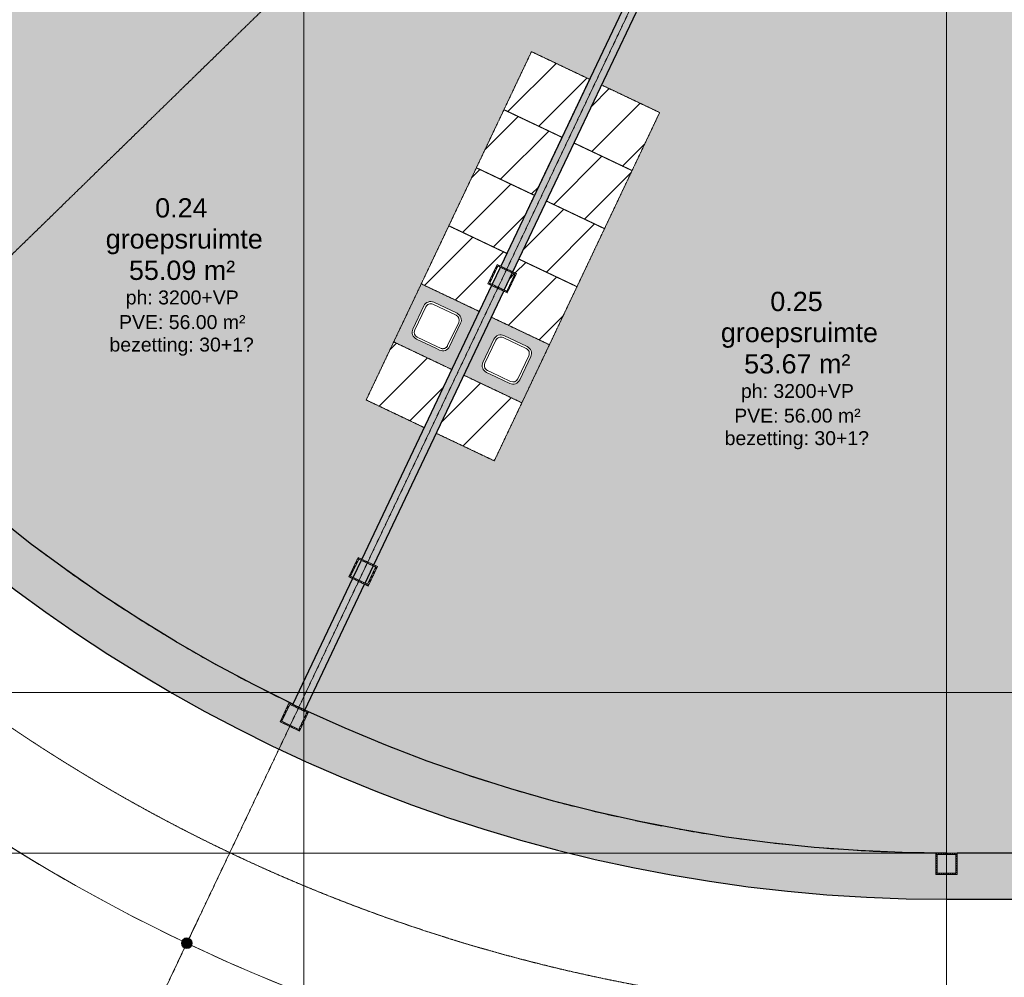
# Model space of a CAD drawing. Header units: millimetres. Extents: x -2730 to 112454, y 3237 to 48799.
# Tile 4 of 241: x 15444 to 24641, y 8841 to 17782. Entities that reach past the tile are written whole.
import ezdxf

# ---------------------------------------------------------------- set-up
doc = ezdxf.new("R2010")
doc.units = ezdxf.units.MM
for name, pattern in [('Hidden', [7.14375, 4.7625, -2.38125]), ('THO_hhidden', [2.5, 1.5, -1]), ('THO_stramienlijn', [20, 17, -1.5, 0, -1.5])]:
    doc.linetypes.add(name, pattern=pattern)
for name, color, linetype, lineweight in [('A-ANNO-DIMS', 7, 'Continuous', 13), ('A-ANNO-DIMS-100', 7, 'Continuous', 13), ('A-AREA-IDEN', 7, 'Continuous', 13), ('A-AREA-PATT', 7, 'Continuous', 13), ('A-FLOR', 7, 'Continuous', 18), ('A-GENM', 7, 'Continuous', 13), ('A-WALL', 7, 'Continuous', 25), ('A-WALL-PATT', 7, 'Continuous', 25), ('I-WALL', 7, 'Continuous', 18), ('P-SANR-FIXT', 7, 'Continuous', 13), ('S-COLS', 7, 'Continuous', 13), ('S-GRID', 7, 'Continuous', 13)]:
    doc.layers.add(name, color=color, linetype=linetype, lineweight=lineweight)
doc.layers.add('A-DETL', color=7, linetype='Continuous', lineweight=13, true_color=0x00a600)
doc.styles.add('Arial_2', font='arial.ttf', dxfattribs={"height": 180})
doc.styles.add('Arial_3', font='arial.ttf', dxfattribs={"height": 130})
doc.dimstyles.new('THO_18_-_transparant_blue', dxfattribs={"dimscale": 304.8, "dimtxt": 0.602515, "dimasz": 1.312336, "dimexe": 0.656168, "dimexo": 0.0625, "dimgap": 0.147638, "dimtad": 1, "dimdec": 3, "dimlfac": 304.8, "dimrnd": 0.001, "dimdsep": 46, "dimtxsty": 'Arial_2', "dimblk1": 'DOTSMALL', "dimblk2": 'DOTSMALL', "dimsah": 1, "dimcen": 0.09, "dimdle": 0.656168, "dimadec": 1, "dimazin": 0, "dimtfac": 1, "dimtdec": 4, "dimtix": 1, "dimtmove": 0, "dimatfit": 3, "dimfxl": 0.002153, "dimfxlon": 1, "dimtvp": 1, "dimtolj": 1, "dimtzin": 0, "dimarcsym": 2})

# ---------------------------------------------------------------- blocks, each defined once
blk = doc.blocks.new('NLRS_01_GM_WPB_dummy placeholder_gen_tho - kast 600x600x2100-V18-00 begane grond _plotview_')
at = {"layer": 'A-GENM', "true_color": 0x808080}
h = blk.add_hatch(dxfattribs=at)
h.set_pattern_fill('FP_28', color=8, style=0, pattern_type=2)
h.set_pattern_definition([(70.4, (-11795.23, -24168.32), (-282.6172, 100.6355), [])])
h.paths.add_polyline_path([(300, -300), (300, 300), (-300, 300), (-300, -300), (100.1, -300)])
at = {"layer": 'A-GENM', "linetype": 'THO_hhidden'}
for p, q in [((300, 300), (-300, 300)), ((-300, 300), (-300, -300)), ((300, -300), (300, 300)), ((-300, -300), (300, -300))]:
    blk.add_line(p, q, dxfattribs=at)
blk = doc.blocks.new('NLRS_01_GM_WPB_dummy placeholder_gen_tho - kast 600x600x2100-V19-00 begane grond _plotview_')
at = {"layer": 'A-GENM', "true_color": 0x808080}
h = blk.add_hatch(dxfattribs=at)
h.set_pattern_fill('FP_29', color=8, style=0, pattern_type=2)
h.set_pattern_definition([(70.4, (-11795.23, -23568.32), (-282.6172, 100.6355), [])])
h.paths.add_polyline_path([(300, -300), (300, 300), (-300, 300), (-300, -300)])
at = {"layer": 'A-GENM', "linetype": 'THO_hhidden'}
for p, q in [((300, 300), (-300, 300)), ((-300, 300), (-300, -300)), ((300, -300), (300, 300)), ((-300, -300), (300, -300))]:
    blk.add_line(p, q, dxfattribs=at)
blk = doc.blocks.new('NLRS_01_GM_WPB_dummy placeholder_gen_tho - kast 600x600x2100-V20-00 begane grond _plotview_')
at = {"layer": 'A-GENM', "true_color": 0x808080}
h = blk.add_hatch(dxfattribs=at)
h.set_pattern_fill('FP_30', color=8, style=0, pattern_type=2)
h.set_pattern_definition([(70.4, (-11795.23, -22968.32), (-282.6172, 100.6355), [])])
h.paths.add_polyline_path([(300, -300), (300, 300), (-300, 300), (-300, -300)])
at = {"layer": 'A-GENM', "linetype": 'THO_hhidden'}
for p, q in [((300, 300), (-300, 300)), ((-300, 300), (-300, -300)), ((300, -300), (300, 300)), ((-300, -300), (300, -300))]:
    blk.add_line(p, q, dxfattribs=at)
blk = doc.blocks.new('NLRS_01_GM_WPB_dummy placeholder_gen_tho - kast 600x600x2100-V21-00 begane grond _plotview_')
at = {"layer": 'A-GENM', "true_color": 0x808080}
h = blk.add_hatch(dxfattribs=at)
h.set_pattern_fill('FP_31', color=8, style=0, pattern_type=2)
h.set_pattern_definition([(70.4, (-11795.23, -22368.32), (-282.6172, 100.6355), [])])
h.paths.add_polyline_path([(300, -300), (300, 300), (-300, 300), (-300, 168.2), (-262.5, 168.2), (-262.5, -31.8), (-300, -31.8), (-300, -300), (173.4, -300)])
h.paths.add_polyline_path([(-275, -19.3), (-275, 155.7), (-300, 155.7), (-300, -19.3)])
at = {"layer": 'A-GENM', "linetype": 'THO_hhidden'}
for p, q in [((300, 300), (-300, 300)), ((-300, 300), (-300, 168.2)), ((300, -300), (300, 300)), ((-300, 155.7), (-300, -19.3)), ((-300, -31.8), (-300, -300)), ((-300, -300), (300, -300))]:
    blk.add_line(p, q, dxfattribs=at)
blk = doc.blocks.new('NLRS_01_GM_WPB_dummy placeholder_gen_tho - kast 600x600x2100-V22-00 begane grond _plotview_')
at = {"layer": 'A-GENM', "true_color": 0x808080}
h = blk.add_hatch(dxfattribs=at)
h.set_pattern_fill('FP_32', color=8, style=0, pattern_type=2)
h.set_pattern_definition([(70.4, (-11795.23, -21168.32), (-282.6172, 100.6355), [])])
h.paths.add_polyline_path([(300, -300), (300, 300), (-300, 300), (-300, -300), (6.7, -300)])
at = {"layer": 'A-GENM', "linetype": 'THO_hhidden'}
for p, q in [((300, 300), (-300, 300)), ((-300, 300), (-300, -300)), ((300, -300), (300, 300)), ((-300, -300), (300, -300))]:
    blk.add_line(p, q, dxfattribs=at)
blk = doc.blocks.new('NLRS_73_PF_UN_rvs gootsteen enkel 340x340 ic6zrl2n_gen_bcb - RVS gootsteen enkel 340x340-1975653-00 begane grond _plotview_')
at = {"layer": 'P-SANR-FIXT'}
for p, q in [((-190, 290), (-190, 50)), ((-170, 50), (-170, 290)), ((120, 360), (-120, 360)), ((-120, 340), (120, 340)), ((170, 290), (170, 50)), ((190, 50), (190, 290)), ((-81, 0), (-120, 0)), ((120, 0), (-81, 0)), ((-120, -20), (-81, -20)), ((-81, -20), (120, -20))]:
    blk.add_line(p, q, dxfattribs=at)
for centre, radius, start, end in [((-120, 290), 70, 90, 180.00001), ((-120, 290), 50, 90, 180), ((120, 290), 70, 0, 90), ((120, 290), 50, 359.99999, 90), ((-120, 50), 70, 180, 270), ((-120, 50), 50, 179.99999, 270), ((-120, 50), 50, 180, 194.01775), ((-120, 50), 50, 198.5781, 208.08297), ((-120, 50), 50, 213.43938, 222.23201), ((-120, 50), 50, 227.76799, 236.56061), ((-120, 50), 50, 241.91702, 251.4219), ((-120, 50), 50, 255.98224, 270), ((120, 50), 70, 270, 359.99999), ((120, 50), 50, 270, 360)]:
    blk.add_arc(centre, radius, start, end, dxfattribs=at)
blk = doc.blocks.new('NLRS_01_GM_WPB_dummy placeholder_gen_tho - kast 600x600x2100-V23-00 begane grond _plotview_')
at = {"layer": 'A-GENM', "true_color": 0x808080}
h = blk.add_hatch(dxfattribs=at)
h.set_pattern_fill('FP_33', color=8, style=0, pattern_type=2)
h.set_pattern_definition([(250.4, (11070.23, 24168.32), (282.6172, -100.6355), [])])
h.paths.add_polyline_path([(-300, 300), (-300, -300), (300, -300), (300, 300)])
at = {"layer": 'A-GENM', "linetype": 'THO_hhidden'}
for p, q in [((300, 300), (-300, 300)), ((-300, 300), (-300, -300)), ((300, -300), (300, 300)), ((-300, -300), (300, -300))]:
    blk.add_line(p, q, dxfattribs=at)
blk = doc.blocks.new('NLRS_01_GM_WPB_dummy placeholder_gen_tho - kast 600x600x2100-V24-00 begane grond _plotview_')
at = {"layer": 'A-GENM', "true_color": 0x808080}
h = blk.add_hatch(dxfattribs=at)
h.set_pattern_fill('FP_34', color=8, style=0, pattern_type=2)
h.set_pattern_definition([(250.4, (11070.23, 23568.32), (282.6172, -100.6355), [])])
h.paths.add_polyline_path([(-300, 300), (-300, -300), (300, -300), (300, 300)])
at = {"layer": 'A-GENM', "linetype": 'THO_hhidden'}
for p, q in [((300, 300), (-300, 300)), ((-300, 300), (-300, -300)), ((300, -300), (300, 300)), ((-300, -300), (300, -300))]:
    blk.add_line(p, q, dxfattribs=at)
blk = doc.blocks.new('NLRS_01_GM_WPB_dummy placeholder_gen_tho - kast 600x600x2100-V25-00 begane grond _plotview_')
at = {"layer": 'A-GENM', "true_color": 0x808080}
h = blk.add_hatch(dxfattribs=at)
h.set_pattern_fill('FP_35', color=8, style=0, pattern_type=2)
h.set_pattern_definition([(250.4, (11070.23, 22968.32), (282.6172, -100.6355), [])])
h.paths.add_polyline_path([(-300, 300), (-300, -300), (300, -300), (300, 300), (123, 300)])
at = {"layer": 'A-GENM', "linetype": 'THO_hhidden'}
for p, q in [((300, 300), (-300, 300)), ((-300, 300), (-300, -300)), ((300, -300), (300, 300)), ((-300, -300), (300, -300))]:
    blk.add_line(p, q, dxfattribs=at)
blk = doc.blocks.new('NLRS_01_GM_WPB_dummy placeholder_gen_tho - kast 600x600x2100-V26-00 begane grond _plotview_')
at = {"layer": 'A-GENM', "true_color": 0x808080}
h = blk.add_hatch(dxfattribs=at)
h.set_pattern_fill('FP_36', color=8, style=0, pattern_type=2)
h.set_pattern_definition([(250.4, (11070.23, 22368.32), (282.6172, -100.6355), [])])
h.paths.add_polyline_path([(-300, 300), (-300, 31.8), (-262.5, 31.8), (-262.5, -168.2), (-300, -168.2), (-300, -300), (300, -300), (300, 300), (-161.9, 300)])
h.paths.add_polyline_path([(-300, 19.3), (-300, -155.7), (-275, -155.7), (-275, 19.3), (-288.8, 19.3)])
at = {"layer": 'A-GENM', "linetype": 'THO_hhidden'}
for p, q in [((300, 300), (-300, 300)), ((-300, 300), (-300, 31.8)), ((300, -300), (300, 300)), ((-300, 19.3), (-300, -155.7)), ((-300, -168.2), (-300, -300)), ((-300, -300), (300, -300))]:
    blk.add_line(p, q, dxfattribs=at)
blk = doc.blocks.new('NLRS_01_GM_WPB_dummy placeholder_gen_tho - kast 600x600x2100-V27-00 begane grond _plotview_')
at = {"layer": 'A-GENM', "true_color": 0x808080}
h = blk.add_hatch(dxfattribs=at)
h.set_pattern_fill('FP_37', color=8, style=0, pattern_type=2)
h.set_pattern_definition([(250.4, (11070.23, 21168.32), (282.6172, -100.6355), [])])
h.paths.add_polyline_path([(-300, 300), (-300, -300), (300, -300), (300, 300), (28.2, 300)])
at = {"layer": 'A-GENM', "linetype": 'THO_hhidden'}
for p, q in [((300, 300), (-300, 300)), ((-300, 300), (-300, -300)), ((300, -300), (300, 300)), ((-300, -300), (300, -300))]:
    blk.add_line(p, q, dxfattribs=at)
blk = doc.blocks.new('NLRS_73_PF_UN_rvs gootsteen enkel 340x340 ic6zrl2n_gen_bcb - RVS gootsteen enkel 340x340-1972238-00 begane grond _plotview_')
at = {"layer": 'P-SANR-FIXT'}
for p, q in [((-81, 20), (-120, 20)), ((-120, 0), (-81, 0)), ((120, 20), (-81, 20)), ((-81, 0), (120, 0)), ((-190, -50), (-190, -290)), ((-170, -290), (-170, -50)), ((170, -50), (170, -290)), ((190, -290), (190, -50)), ((120, -340), (-120, -340)), ((-120, -360), (120, -360))]:
    blk.add_line(p, q, dxfattribs=at)
for centre, radius, start, end in [((-120, -50), 70, 90, 180), ((120, -50), 70, 0.00001, 90), ((120, -50), 50, 0, 90), ((-120, -50), 50, 90, 180.00001), ((-120, -50), 50, 165.98225, 180), ((-120, -50), 50, 151.91703, 161.4219), ((-120, -50), 50, 137.76799, 146.56062), ((-120, -50), 50, 123.43939, 132.23201), ((-120, -50), 50, 108.5781, 118.08298), ((-120, -50), 50, 90, 104.01776), ((-120, -290), 70, 179.99999, 270), ((-120, -290), 50, 180, 270), ((120, -290), 70, 270, 360), ((120, -290), 50, 270, 0.00001)]:
    blk.add_arc(centre, radius, start, end, dxfattribs=at)
blk = doc.blocks.new('NLRS_28_SCO_UN_koker_gen_bcb - K200_200_12_5-V96-00 begane grond _plotview_')
at = {"layer": 'S-COLS'}
h = blk.add_hatch(dxfattribs=at)
h.set_pattern_fill('FP_108', color=256, style=0, pattern_type=2)
h.set_pattern_definition([(45, (-24099.674, -9900), (-21.213203, 21.213203), []), (45, (-24099.674, -9879), (-21.213203, 21.213203), [])])
h.paths.add_polyline_path([(-100, -100), (100, -100), (100, 100), (-100, 100)])
h.paths.add_polyline_path([(87.5, -87.5), (-87.5, -87.5), (-87.5, 87.5), (87.5, 87.5)])
at = {"layer": 'S-COLS', "lineweight": 18}
for p, q in [((100, 100), (-100, 100)), ((-100, 100), (-100, -100)), ((100, -100), (100, 100)), ((-87.5, -87.5), (-87.5, 87.5)), ((-87.5, 87.5), (87.5, 87.5)), ((87.5, 87.5), (87.5, -87.5)), ((87.5, -87.5), (-87.5, -87.5)), ((-100, -100), (100, -100))]:
    blk.add_line(p, q, dxfattribs=at)
blk = doc.blocks.new('NLRS_28_SCO_UN_koker_gen_bcb - K200_200_12_5-V98-00 begane grond _plotview_')
at = {"layer": 'S-COLS'}
h = blk.add_hatch(dxfattribs=at)
h.set_pattern_fill('FP_110', color=256, style=0, pattern_type=2)
h.set_pattern_definition([(70.4, (-11432.82, -17907.622), (-28.261724, 10.063547), []), (70.4, (-11441.827, -17888.652), (-28.261724, 10.063547), [])])
h.paths.add_polyline_path([(100, -100), (100, 100), (-100, 100), (-100, -100)])
h.paths.add_polyline_path([(87.5, -87.5), (-87.5, -87.5), (-87.5, 87.5), (87.5, 87.5)])
at = {"layer": 'S-COLS', "lineweight": 18}
for p, q in [((100, 100), (-100, 100)), ((-100, 100), (-100, -100)), ((100, -100), (100, 100)), ((-87.5, -87.5), (-87.5, 87.5)), ((-87.5, 87.5), (87.5, 87.5)), ((87.5, 87.5), (87.5, -87.5)), ((87.5, -87.5), (-87.5, -87.5)), ((-100, -100), (100, -100))]:
    blk.add_line(p, q, dxfattribs=at)
blk = doc.blocks.new('NLRS_28_SCO_UN_koker_gen_bcb - K200_200_12_5-V282-00 begane grond _plotview_')
at = {"layer": 'S-COLS'}
h = blk.add_hatch(dxfattribs=at)
h.set_pattern_fill('FP_241', color=256, style=0, pattern_type=2)
h.set_pattern_definition([(160.4, (19407.544, -11432.714), (-10.063547, -28.261724), []), (160.4, (19388.574, -11441.722), (-10.063547, -28.261724), [])])
h.paths.add_polyline_path([(100, 100), (-100, 100), (-100, -100), (100, -100)])
h.paths.add_polyline_path([(87.5, 87.5), (87.5, -87.5), (-87.5, -87.5), (-87.5, 87.5)])
at = {"layer": 'S-COLS', "lineweight": 18}
for p, q in [((100, 100), (-100, 100)), ((-100, 100), (-100, -100)), ((100, -100), (100, 100)), ((-87.5, -87.5), (-87.5, 87.5)), ((-87.5, 87.5), (87.5, 87.5)), ((87.5, 87.5), (87.5, -87.5)), ((87.5, -87.5), (-87.5, -87.5)), ((-100, -100), (100, -100))]:
    blk.add_line(p, q, dxfattribs=at)
blk = doc.blocks.new('NLRS_28_SCO_UN_koker_gen_bcb - K200_200_12_5-V298-00 begane grond _plotview_')
at = {"layer": 'S-COLS'}
h = blk.add_hatch(dxfattribs=at)
h.set_pattern_fill('FP_259', color=256, style=0, pattern_type=2)
h.set_pattern_definition([(160.4, (22436.537, -11432.714), (-10.063547, -28.261724), []), (160.4, (22417.567, -11441.722), (-10.063547, -28.261724), [])])
h.paths.add_polyline_path([(100, 100), (-100, 100), (-100, -100), (100, -100), (100, 40.3)])
h.paths.add_polyline_path([(87.5, 87.5), (87.5, -87.5), (-87.5, -87.5), (-87.5, 87.5), (43.8, 87.5)])
at = {"layer": 'S-COLS', "lineweight": 18}
for p, q in [((100, 100), (-100, 100)), ((-100, 100), (-100, -100)), ((100, -100), (100, 100)), ((-87.5, -87.5), (-87.5, 87.5)), ((-87.5, 87.5), (87.5, 87.5)), ((87.5, 87.5), (87.5, -87.5)), ((87.5, -87.5), (-87.5, -87.5)), ((-100, -100), (100, -100))]:
    blk.add_line(p, q, dxfattribs=at)
blk = doc.blocks.new('DIMBLOCK62-00 begane grond _plotview_')
at = {"layer": 'A-ANNO-DIMS-100', "true_color": 0x0000ff}
h = blk.add_hatch(color=5, dxfattribs=at)
edge = h.paths.add_edge_path()
edge.add_arc((12258.1, 12552.4), 50, 0, 360)
h = blk.add_hatch(color=5, dxfattribs=at)
edge = h.paths.add_edge_path()
edge.add_arc((17005.1, 9159), 50, 0, 360)
at = {"layer": 'A-ANNO-DIMS-100', "color": 5, "true_color": 0x0000ff}
for p, q in [((12258.1, 12552.4), (12401.3, 12692.1)), ((12258.1, 12552.4), (12115, 12412.8)), ((12258.1, 12552.4), (12258.1, 12552.4)), ((17005.1, 9159), (17090.9, 9339.6)), ((17005.1, 9159), (16919.3, 8978.3))]:
    blk.add_line(p, q, dxfattribs=at)
for centre in [(12258.1, 12552.4), (17005.1, 9159)]:
    blk.add_circle(centre, 50, dxfattribs=at)
for start, end in [(223.58718, 245.29282), (224.28, 244.6)]:
    blk.add_arc((24099.6, 24100), 16539.9, start, end, dxfattribs=at)
at = {"layer": 'A-ANNO-DIMS-100', "color": 0, "insert": (14403.8, 11042.3), "char_height": 180, "width": 705.203, "attachment_point": 1, "rotation": 324.44, "line_spacing_factor": 0.941778, "style": 'Arial_2'}
blk.add_mtext('20.3°', dxfattribs=at)
blk = doc.blocks.new('_DotSmall')
at = {"color": 0, "linetype": 'ByBlock', "const_width": 0.5}
blk.add_lwpolyline([(-0.0625, 0, 1), (0.0625, 0, 1)], format="xyb", close=True, dxfattribs=at)
blk = doc.blocks.new('DIMBLOCK63-00 begane grond _plotview_')
at = {"layer": 'A-ANNO-DIMS-100', "true_color": 0x0000ff}
h = blk.add_hatch(color=5, dxfattribs=at)
edge = h.paths.add_edge_path()
edge.add_arc((8976.8, 17379.5), 50, 0, 360)
h = blk.add_hatch(color=5, dxfattribs=at)
edge = h.paths.add_edge_path()
edge.add_arc((12251.7, 12546.1), 50, 0, 360)
at = {"layer": 'A-ANNO-DIMS-100', "color": 5, "true_color": 0x0000ff}
for p, q in [((8976.8, 17379.5), (9159.6, 17460.7)), ((8976.8, 17379.5), (8794, 17298.3)), ((8976.8, 17379.5), (8976.8, 17379.5)), ((12251.7, 12546.1), (12394.9, 12685.8)), ((12251.7, 12546.1), (12108.5, 12406.5))]:
    blk.add_line(p, q, dxfattribs=at)
for centre in [(8976.8, 17379.5), (12251.7, 12546.1)]:
    blk.add_circle(centre, 50, dxfattribs=at)
for start, end in [(203.26756, 224.97244), (203.96, 224.28)]:
    blk.add_arc((24099.6, 24100), 16548.9, start, end, dxfattribs=at)
at = {"layer": 'A-ANNO-DIMS-100', "color": 0, "insert": (10465.3, 15216.8), "char_height": 180, "width": 705.203, "attachment_point": 1, "rotation": 304.12, "line_spacing_factor": 0.941778, "style": 'Arial_2'}
blk.add_mtext('20.3°', dxfattribs=at)
blk = doc.blocks.new('DIMBLOCK64-00 begane grond _plotview_')
at = {"layer": 'A-ANNO-DIMS-100', "true_color": 0x0000ff}
h = blk.add_hatch(color=5, dxfattribs=at)
edge = h.paths.add_edge_path()
edge.add_arc((17005.3, 9159.4), 50, 0, 360)
h = blk.add_hatch(color=5, dxfattribs=at)
edge = h.paths.add_edge_path()
edge.add_arc((24099.6, 7560.6), 50, 0, 360)
at = {"layer": 'A-ANNO-DIMS-100', "color": 5, "true_color": 0x0000ff}
for p, q in [((17005.3, 9159.4), (17091.1, 9340)), ((17005.3, 9159.4), (16919.5, 8978.7)), ((17005.3, 9159.4), (17005.3, 9159.4)), ((24099.6, 7560.6), (24099.6, 7760.6)), ((24099.6, 7560.6), (24099.6, 7360.6))]:
    blk.add_line(p, q, dxfattribs=at)
for centre in [(17005.3, 9159.4), (24099.6, 7560.6)]:
    blk.add_circle(centre, 50, dxfattribs=at)
for start, end in [(243.90716, 270.69284), (244.6, 270)]:
    blk.add_arc((24099.6, 24100), 16539.4, start, end, dxfattribs=at)
at = {"layer": 'A-ANNO-DIMS-100', "color": 0, "insert": (20238.1, 8301.7), "char_height": 180, "width": 705.203, "attachment_point": 1, "rotation": 347.3, "line_spacing_factor": 0.941778, "style": 'Arial_2'}
blk.add_mtext('25.4°', dxfattribs=at)
blk = doc.blocks.new('DIMBLOCK65-00 begane grond _plotview_')
at = {"layer": 'A-ANNO-DIMS-100', "true_color": 0x0000ff}
h = blk.add_hatch(color=5, dxfattribs=at)
edge = h.paths.add_edge_path()
edge.add_arc((7530.3, 24100), 50, 0, 360)
h = blk.add_hatch(color=5, dxfattribs=at)
edge = h.paths.add_edge_path()
edge.add_arc((8958.1, 17371.2), 50, 0, 360)
at = {"layer": 'A-ANNO-DIMS-100', "color": 5, "true_color": 0x0000ff}
for p, q in [((7530.3, 24100), (7330.3, 24100)), ((7530.3, 24100), (7530.3, 24100)), ((7530.3, 24100), (7730.3, 24100)), ((8958.1, 17371.2), (9140.9, 17452.5)), ((8958.1, 17371.2), (8775.4, 17290))]:
    blk.add_line(p, q, dxfattribs=at)
for centre in [(7530.3, 24100), (8958.1, 17371.2)]:
    blk.add_circle(centre, 50, dxfattribs=at)
for start, end in [(179.30841, 204.65159), (180, 203.96)]:
    blk.add_arc((24099.6, 24100), 16569.3, start, end, dxfattribs=at)
at = {"layer": 'A-ANNO-DIMS-100', "color": 0, "insert": (8102.8, 21006), "char_height": 180, "width": 705.203, "attachment_point": 1, "rotation": 281.98, "line_spacing_factor": 0.941778, "style": 'Arial_2'}
blk.add_mtext('24.0°', dxfattribs=at)

msp = doc.modelspace()

# ---------------------------------------------------------------- hatches: boundary and pattern name
at = {"layer": 'A-AREA-PATT', "true_color": 0xf1dadb}
h = msp.add_hatch(color=254, dxfattribs=at)
h.paths.add_polyline_path([(17995.2882551, 11389.9863348), (18051.6872574, 11508.7621151), (18552.7992779, 12564.1016523), (18518.924204, 12580.1867189), (18604.7112258, 12760.8537798), (18638.5862997, 12744.7687132), (19222.2704924, 13974.0048533), (18680.2869658, 14231.3575529), (20224.453446, 17483.3646072), (20766.4546217, 17226.049302), (21151.2827993, 18036.4956177), (21117.4517756, 18052.5596715), (21148.2188132, 18117.3552945), (18111.8098282, 21329.660987), (18048.7677373, 21301.6464075), (18033.5523916, 21335.8859794), (15413.4170023, 20171.5175789), (15428.6457071, 20137.2489847), (15245.8798711, 20056.029226), (15230.6511663, 20090.2978202), (14981.3025772, 19979.4891883), (15042.219353, 19842.4148097), (15887.5113544, 20218.056171), (15907.8162929, 20172.3647115), (14080.1579114, 19360.1671736), (14059.852973, 19405.8586331), (14905.1449744, 19781.4999944), (14844.2301591, 19918.5752398), (12610.5141046, 18925.9286765), (12625.7428093, 18891.6600823), (12442.9552089, 18810.4892993), (12427.7482686, 18844.7089178), (11240.2323857, 18316.9857038), (11414.4588353, 17944.207034), (11599.4917028, 17576.6660514), (11801.2891457, 17204.112143), (12016.728418, 16833.6649449), (12217.7924136, 16508.6066379), (12444.3748918, 16165.1187683), (12680.8840692, 15828.388988), (12927.1185134, 15498.7040861), (13182.8685089, 15176.3448521), (13447.9162361, 14861.5858359), (13722.0359566, 14554.6951146), (14004.9942054, 14255.9340639), (14296.5499899, 13965.5571356), (14596.4549949, 13683.8116406), (14904.4537944, 13410.9375388), (15220.2840691, 13147.1672342), (15543.6768295, 12892.7253774), (15874.3566452, 12647.8286738), (16212.0418797, 12412.6856994), (16556.4449299, 12187.4967232), (16907.2724712, 11972.4535363), (17264.2257074, 11767.7392888), (17627.000625, 11573.5283336), (17982.4095003, 11396.4046671)])
h.paths.add_polyline_path([(18558.1609667, 12575.3933436), (18633.2246108, 12733.4770219), (18610.6412282, 12744.2003996), (18535.5775841, 12586.1167213), (18548.0661411, 12580.1867189)])
h.paths.add_polyline_path([(21156.6444881, 18047.787309), (21175.8150528, 18088.1604272), (21157.4295146, 18107.6110246), (21134.1051421, 18058.4897126), (21155.181802, 18048.4818392)])
h.paths.add_polyline_path([(12449.3236032, 18826.9394232), (12609.2437097, 18898.0067121), (12599.0912398, 18920.8524416), (12439.1711334, 18849.7851527), (12442.9769734, 18841.2210109)])
h.paths.add_polyline_path([(15252.2265009, 20072.5283257), (15412.1466074, 20143.5956145), (15401.9941376, 20166.441344), (15242.0740311, 20095.3740552), (15245.8798711, 20086.8099134)])
h.paths.add_polyline_path([(18055.1145529, 21318.1454357), (18102.7047477, 21339.2935175), (18084.5173992, 21358.5344443), (18045.3502047, 21340.1184562), (18048.7677373, 21332.4278748)])
h = msp.add_hatch(color=254, dxfattribs=at)
h.paths.add_polyline_path([(24100.1538312, 9999.9999392), (26437.135701, 10000.0753633), (26437.135701, 11299.9998099), (26399.635701, 11299.9998099), (26399.635701, 11499.9998099), (26437.135701, 11499.9998099), (26437.135701, 13943.75), (26287.135701, 13943.75), (26287.135701, 13018.75), (26237.135701, 13018.75), (26237.135701, 15018.75), (26287.135701, 15018.75), (26287.135701, 14093.75), (26437.135701, 14093.75), (26437.135701, 15649.9998099), (26399.635701, 15649.9998099), (26399.635701, 15849.9998099), (26437.135701, 15849.9998099), (26437.135701, 18037.5), (24199.6740145, 18037.5), (24199.6740145, 18000.0112251), (23999.6740145, 18000.0112251), (23999.6740145, 18037.5), (21331.7024483, 18037.5), (21298.1190354, 17966.7730687), (21264.1998366, 17982.8789909), (20879.3715334, 17172.3866355), (21421.3727091, 16915.0255554), (19877.2062288, 13663.0185011), (19335.2050531, 13920.3795812), (18751.5032127, 12691.1518246), (18785.3782867, 12675.066758), (18699.5912648, 12494.3996971), (18665.7161909, 12510.4847637), (18108.2050927, 11336.3690364), (18484.1661419, 11166.5536707), (18864.934168, 11007.809602), (19250.183224, 10860.2727124), (19639.5835302, 10724.0692961), (20032.8017528, 10599.3159457), (20429.5012901, 10486.1194523), (20829.3425602, 10384.576714), (21231.983292, 10294.7746532), (21637.0788178, 10216.7901421), (22044.2823687, 10150.6899369), (22453.2453713, 10096.5306204), (22863.6177459, 10054.358554), (23275.0482065, 10024.2098377), (23687.1845614, 10006.1102794), (24100.1498169, 10000)])
h.paths.add_polyline_path([(26437.135701, 11312.4998099), (26437.135701, 11487.4998099), (26412.135701, 11487.4998099), (26412.135701, 11312.4998099)])
h.paths.add_polyline_path([(18693.6612624, 12511.0530773), (18768.7249065, 12669.1367555), (18746.1415239, 12679.8601332), (18671.0778798, 12521.776455)])
h.paths.add_polyline_path([(26437.135701, 15662.4998099), (26437.135701, 15837.4998099), (26412.135701, 15837.4998099), (26412.135701, 15662.4998099)])
h.paths.add_polyline_path([(21292.1889944, 17983.4264351), (21317.8648553, 18037.5), (21290.1357968, 18037.5), (21269.5615255, 17994.1706822), (21290.1357968, 17984.401359)])
h.paths.add_polyline_path([(24100.1538312, 18012.5112251), (24187.1740145, 18012.5112251), (24187.1740145, 18037.5), (24012.1740145, 18037.5), (24012.1740145, 18012.5112251)])
at = {"layer": 'A-GENM', "true_color": 0xdcf8f8}
h = msp.add_hatch(color=7, dxfattribs=at)
h.paths.add_polyline_path([(19479.6315579, 14516.0060359), (19736.9926234, 15058.0072185), (19195.0091259, 15315.3599043), (18937.6480458, 14773.3587286), (19459.635339, 14525.5009387)])
h.paths.add_polyline_path([(19402.0157952, 14690.5484804), (19383.7655308, 14691.4729983), (19358.6347278, 14700.7655518), (19147.1954008, 14801.5740024), (19134.2330062, 14809.9597513), (19121.1261709, 14825.1905204), (19113.2649552, 14841.6163079), (19109.9081314, 14859.2574888), (19110.751394, 14875.9037671), (19116.3679241, 14893.2928856), (19219.8921882, 15111.0274905), (19229.1470858, 15124.9966686), (19238.6020011, 15134.5558833), (19252.7642021, 15143.3013732), (19268.0405759, 15148.3972721), (19282.2715631, 15150.0550996), (19297.7477203, 15148.3972721), (19312.5712923, 15143.3013732), (19530.3058925, 15039.7771106), (19544.2750671, 15030.5222144), (19553.8342808, 15021.0672999), (19562.2465757, 15007.8408187), (19567.6756672, 14991.6287409), (19569.3334964, 14977.3977369), (19567.6756672, 14961.9215758), (19562.5797665, 14947.0980032), (19459.0310232, 14729.3634123), (19449.7095504, 14714.9546091), (19432.3639338, 14700.7655518), (19418.3428352, 14694.048695), (19406.3282855, 14691.4729983)])
h = msp.add_hatch(color=7, dxfattribs=at)
h.paths.add_polyline_path([(20134.5673089, 14205.0196768), (20391.9283889, 14747.0208526), (19849.9272132, 15004.3819326), (19592.5661331, 14462.3807569), (20114.5534227, 14214.5229687)])
h.paths.add_polyline_path([(20056.9338778, 14379.5705083), (20038.6836143, 14380.4950273), (20021.2944965, 14386.1115595), (19803.5598927, 14489.6603092), (19789.1510905, 14498.9817822), (19776.8999386, 14512.5404016), (19768.2451776, 14530.3484992), (19764.744964, 14546.6755384), (19765.6694827, 14564.9258027), (19771.286015, 14582.3149214), (19874.2304425, 14799.1153821), (19882.4971298, 14812.4333545), (19893.5200819, 14823.5779063), (19907.6822942, 14832.3234025), (19926.0706503, 14837.7872346), (19937.1896533, 14839.0771271), (19952.6658036, 14837.4193013), (19967.4893769, 14832.3234036), (20185.2239812, 14728.7991378), (20197.6078151, 14721.1122841), (20208.7523652, 14710.0893318), (20217.4978583, 14695.9271239), (20222.9616908, 14677.538763), (20224.2515821, 14666.4197587), (20222.5937566, 14650.9436133), (20217.4978583, 14636.120041), (20111.2256504, 14414.1756115), (20102.7080525, 14402.242158), (20091.0690134, 14391.7254811), (20074.8015618, 14383.4010069), (20061.2463747, 14380.4950273)])
at = {"layer": 'A-WALL-PATT', "lineweight": 18, "true_color": 0x808080}
h = msp.add_hatch(color=8, dxfattribs=at)
h.paths.add_polyline_path([(11214.7235858, 18374.045345), (11255.2875685, 18282.7629345), (11072.5208179, 18201.5452339), (10991.3031173, 18384.3119844), (11174.0698679, 18465.5296851), (11189.4705051, 18430.8731459)])
h.paths.add_polyline_path([(24099.6740145, 9570.0753633), (24099.6740145, 9800), (23999.6740145, 9800), (23999.6740145, 10000), (24099.6740145, 10000.0753633), (23677.0741498, 10006.5542926), (23254.8318469, 10025.6912479), (22833.3043648, 10057.4737196), (22453.2453713, 10096.5306204), (22044.2823687, 10150.6899369), (21637.0788178, 10216.7901421), (21231.983292, 10294.7746532), (20829.3425602, 10384.576714), (20429.5012901, 10486.1194523), (20032.8017528, 10599.3159457), (19612.2453028, 10733.6315895), (19250.183224, 10860.2727124), (18864.934168, 11007.809602), (18484.1661419, 11166.5536707), (18051.6899776, 11363.0511313), (17959.0466365, 11408.0479219), (17627.000625, 11573.5283336), (17258.9107498, 11770.7874403), (16907.2724712, 11972.4535363), (16540.7034646, 12197.7893279), (16212.0418797, 12412.6856994), (15874.3566452, 12647.8286738), (15543.6768295, 12892.7253774), (15220.2840691, 13147.1672342), (14904.4537944, 13410.9375388), (14596.4549949, 13683.8116406), (14289.7882616, 13972.2915239), (14004.9942054, 14255.9340639), (13722.0359566, 14554.6951146), (13447.9162361, 14861.5858359), (13182.8685089, 15176.3448521), (12927.1185134, 15498.7040861), (12680.8840692, 15828.388988), (12444.3748918, 16165.1187683), (12217.7924136, 16508.6066379), (12001.3296126, 16858.5600515), (11795.1708479, 17214.6809576), (11598.3154776, 17579.0024524), (11407.3532916, 17959.4102086), (11214.7235858, 18374.045345), (11167.7230522, 18482.7975472), (11027.597792, 18815.1763837), (10877.14242, 19203.7540029), (10738.2349194, 19596.6077815), (10610.996605, 19993.3946216), (10495.5385999, 20393.76799), (10391.9617393, 20797.3782216), (10297.9454808, 21216.2689514), (10220.8028306, 21612.8967864), (10153.3702637, 22024.092888), (10142.2822685, 22106.9748521), (10142.2822685, 22000), (9942.2822685, 22000), (9942.2822685, 22200), (10129.7822685, 22200.4114496), (10098.1176734, 22437.1020118), (10055.0933142, 22851.5634571), (10024.3347614, 23267.1152548), (10005.868878, 23683.3944835), (9999.7117911, 24100.0375866), (9569.7117911, 24100.0375866), (9575.8586905, 23677.437722), (9594.2941876, 23255.195419), (9625.0026841, 22833.6679369), (9667.9581977, 22413.2119299), (9723.1243837, 21994.1831459), (9790.454566, 21576.9361249), (9873.2408074, 21146.7173972), (9961.3688033, 20749.1976966), (10064.808248, 20339.4066386), (10180.1225902, 19932.7974498), (10307.2142626, 19529.7141622), (10445.9757329, 19130.4978244), (10596.2895951, 18735.4862135), (10770.6029449, 18316.990924), (10938.4165228, 17944.207034), (11116.4417624, 17576.6660514), (11310.3810517, 17204.112143), (11516.357613, 16835.0564749), (11741.5146556, 16458.7524187), (11960.0676766, 16115.6928938), (12197.4257558, 15765.9936342), (12444.8543253, 15423.3458078), (12702.1440358, 15088.0393289), (12969.0771946, 14760.3579002), (13245.4279495, 14440.578773), (13544.7578209, 14114.7699295), (13825.439196, 13825.8027681), (14128.6089402, 13531.3260523), (14440.2152009, 13245.7915216), (14759.9943281, 12969.4407667), (15087.6757568, 12702.5076079), (15422.9822357, 12445.2178974), (15765.6300621, 12197.7893279), (16115.3293217, 11960.4312487), (16471.7841341, 11733.3444884), (16834.6929028, 11516.7211852), (17203.7485709, 11310.7446238), (17578.6388803, 11115.5890812), (17995.2954894, 10915.1541393), (18344.6499765, 10758.3922408), (18735.1226414, 10596.6531672), (19130.1342523, 10446.339305), (19529.35059, 10307.5778347), (19932.4338776, 10180.4861623), (20339.0430664, 10065.1718201), (20748.8341245, 9961.7323755), (21161.4603276, 9870.2553486), (21576.5725528, 9790.8181381), (21993.8195738, 9723.4879558), (22412.8483578, 9668.3217698), (22863.6177459, 9623.1579106), (23275.0482065, 9593.7750943), (23687.1845614, 9576.0752022)])
h.paths.add_polyline_path([(24012.1740145, 9812.5), (24099.6740145, 9812.5), (24099.6740145, 9987.5), (24012.1740145, 9987.5), (24012.1740145, 9912.3158787)])
h.paths.add_polyline_path([(18056.291797, 11139.4645596), (17875.6245372, 11225.2511625), (17961.41114, 11405.9184223), (18142.0783998, 11320.1318194), (18069.1545748, 11166.5536707)])
h.paths.add_polyline_path([(18050.3617559, 11156.117926), (18125.4250334, 11314.2017784), (17967.3411811, 11389.2650559), (17892.2779036, 11231.1812035), (18043.0834647, 11159.5738918)])
h.paths.add_polyline_path([(13931.6503635, 14044.6071793), (13792.0146577, 14187.791919), (13935.1993974, 14327.4276248), (14074.8351032, 14184.2428851), (13931.8721781, 14044.823496)])
h.paths.add_polyline_path([(13931.8721781, 14062.2834572), (14057.1588253, 14184.4646997), (13934.9775828, 14309.7513469), (13809.6909356, 14187.5701044), (13931.6503635, 14062.5109095)])
h.paths.add_polyline_path([(11078.8676336, 18218.0442621), (11238.7885403, 18289.1097501), (11167.7230522, 18449.0306569), (11007.8021455, 18377.9651688), (11072.5208179, 18232.3267012)])
h.paths.add_polyline_path([(9954.7822685, 22012.5), (10129.7822685, 22012.5), (10129.7822685, 22187.5), (9954.7822685, 22187.5), (9954.7822685, 22024.092888)])
at = {"layer": 'A-WALL-PATT', "lineweight": 18, "true_color": 0xafafaf}
h = msp.add_hatch(color=253, dxfattribs=at)
h.paths.add_polyline_path([(18108.2050927, 11336.3690364), (18665.7161909, 12510.4847637), (18552.7992779, 12564.1016523), (17995.2882551, 11389.9860839), (18051.6872574, 11363.0524297)])
h.paths.add_polyline_path([(18671.0778798, 12521.776455), (18746.1415239, 12679.8601332), (18633.2246108, 12733.4770219), (18558.1609667, 12575.3933436), (18650.9421501, 12531.3376017)])
h.paths.add_polyline_path([(18751.5032127, 12691.1518246), (19964.957933, 15246.6817071), (19852.0410199, 15300.2985958), (18638.5862997, 12744.7687132), (18728.490416, 12702.0791031)])
h.paths.add_polyline_path([(19970.3196219, 15257.9733984), (20045.383266, 15416.0570767), (19932.4663529, 15469.6739653), (19857.4027088, 15311.5902871), (19944.8988678, 15270.0440591)])
h.paths.add_polyline_path([(20050.7449548, 15427.348768), (21264.1998366, 17982.8789909), (21151.2827993, 18036.4956177), (19937.8280418, 15480.9656567), (19992.9030045, 15454.8141435)])
h.paths.add_polyline_path([(21269.5615255, 17994.1706822), (21290.1357968, 18037.5), (21178.3096417, 18037.5)])
at = {"layer": 'A-WALL-PATT', "lineweight": 18, "true_color": 0x808080}
h = msp.add_hatch(color=8, dxfattribs=at)
h.paths.add_polyline_path([(57699.6126196, 9569.9999392), (57699.6126196, 9800), (57599.635701, 9800), (57599.635701, 9999.9999392), (55399.635701, 9999.9999392), (55399.635701, 9800), (55199.635701, 9800), (55199.635701, 9999.9999392), (51799.635701, 9999.9999392), (51799.635701, 9800), (51599.635701, 9800), (51599.635701, 9999.9999392), (48199.635701, 9999.9999392), (48199.635701, 9800), (47999.635701, 9800), (47999.635701, 9999.9999392), (44599.635701, 9999.9999392), (44599.635701, 9800), (44399.635701, 9800), (44399.635701, 9999.9999392), (37399.635701, 9999.207068), (37399.635701, 9800.0000608), (37199.635701, 9800.0000608), (37199.635701, 9999.9999392), (33799.635701, 9999.9999392), (33799.635701, 9800.0000608), (33599.635701, 9800.0000608), (33599.635701, 9999.9999392), (30199.635701, 9999.9999392), (30199.635701, 9800.0000608), (29999.635701, 9800.0000608), (29999.635701, 9999.9999392), (26599.635701, 9999.9999392), (26599.635701, 9800), (26399.635701, 9800), (26399.635701, 9999.9999392), (24199.6740145, 9999.9999392), (24199.6740145, 9800), (24099.6740145, 9800), (24099.6740145, 9569.9999392), (56869.4445907, 9569.9999392)])
h.paths.add_polyline_path([(57612.135701, 9812.5), (57699.6126196, 9812.5), (57699.6126196, 9987.5), (57612.135701, 9987.5)])
h.paths.add_polyline_path([(55387.135701, 9812.5), (55387.135701, 9987.5), (55212.135701, 9987.5), (55212.135701, 9812.5), (55362.135701, 9812.5)])
h.paths.add_polyline_path([(51787.135701, 9812.5), (51787.135701, 9987.5), (51612.135701, 9987.5), (51612.135701, 9812.5)])
h.paths.add_polyline_path([(48162.135701, 9812.5), (48187.135701, 9812.5), (48187.135701, 9987.5), (48012.135701, 9987.5), (48012.135701, 9812.5), (48037.135701, 9812.5)])
h.paths.add_polyline_path([(44412.135701, 9812.5), (44587.135701, 9812.5), (44587.135701, 9987.5), (44412.135701, 9987.5), (44412.135701, 9850.9401511)])
h.paths.add_polyline_path([(26587.135701, 9812.5), (26587.135701, 9987.5), (26412.135701, 9987.5), (26412.135701, 9812.5), (26562.135701, 9812.5)])
h.paths.add_polyline_path([(24187.1740145, 9812.5), (24187.1740145, 9987.5), (24099.6740145, 9987.5), (24099.6740145, 9812.5)])
h.paths.add_polyline_path([(37387.135701, 9812.5000608), (37387.135701, 9987.5000608), (37212.135701, 9987.5000608), (37212.135701, 9812.5000608), (37362.135701, 9812.5000608)])
h.paths.add_polyline_path([(33762.135701, 9812.5000608), (33787.135701, 9812.5000608), (33787.135701, 9987.5000608), (33612.135701, 9987.5000608), (33612.135701, 9812.5000608), (33637.135701, 9812.5000608)])
h.paths.add_polyline_path([(30187.135701, 9812.5000608), (30187.135701, 9987.5000608), (30012.135701, 9987.5000608), (30012.135701, 9812.5000608)])

# ---------------------------------------------------------------- linework, layer by layer
at = {"layer": 'A-DETL', "color": 7, "linetype": 'THO_hhidden'}
for centre, radius, start in [((24099.633136, 24099.9997671), 15599.9981706, 90), ((16599.633136, 24099.9997671), 15449.9981706, 90), ((16599.633136, 24099.9997671), 15599.9981706, 244.07489416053)]:
    msp.add_arc(centre, radius, start, 270, dxfattribs=at)
at = {"layer": 'A-FLOR'}
for start, end in [(232.4088540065, 233.56229255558), (234.10593671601, 235.28287331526), (235.80283050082, 237.01246227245), (237.49955010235, 238.75655214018), (239.19610858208, 240.52622645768), (240.89251755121, 242.34770024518), (242.588787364, 244.34419153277), (244.85206550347, 245.53040593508), (246.2213881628, 247.22827326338), (247.92090108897, 248.92644775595), (249.62019131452, 250.62503541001), (251.31927449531, 252.32416085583), (253.01816649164, 254.0240012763), (254.71688136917, 255.72481731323), (256.4154316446, 257.42700869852), (258.11382849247, 259.13122123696), (259.81208191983, 260.83857049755), (261.5102009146, 262.5511637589), (263.20819357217, 264.27351671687), (264.90606720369, 266.01737027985), (266.6038284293, 267.82577445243), (268.30148325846, 269.99999999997)]:
    msp.add_arc((24100.1538312, 24100.0375866), 14099.9622233, start, end, dxfattribs=at)
at = {"layer": 'A-GENM', "linetype": 'THO_hhidden'}
for p, q in [((19195.0091259, 15315.3599043), (18937.6480458, 14773.3587286)), ((20134.5673089, 14205.0196768), (20391.9283889, 14747.0208526))]:
    msp.add_line(p, q, dxfattribs=at)
at = {"layer": 'A-WALL'}
msp.add_arc((24099.6740144, 24100.0375865), 14099.9622232, 244.3459487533, 244.8538930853, dxfattribs=at)
at = {"layer": 'I-WALL', "lineweight": 25}
for p, q in [((21151.2827993, 18036.4956177), (19937.8280418, 15480.9656567)), ((20050.7449548, 15427.348768), (21264.1998366, 17982.8789909)), ((19932.4663529, 15469.6739653), (19857.4027088, 15311.5902871)), ((19970.3196219, 15257.9733984), (20045.383266, 15416.0570767)), ((19852.0410199, 15300.2985958), (18638.5862997, 12744.7687132)), ((18751.5032127, 12691.1518246), (19964.957933, 15246.6817071)), ((18633.2246108, 12733.4770219), (18558.1609667, 12575.3933436)), ((18671.0778798, 12521.776455), (18746.1415239, 12679.8601332)), ((18552.7992779, 12564.1016523), (17995.2882551, 11389.9860839)), ((18108.2050927, 11336.3690364), (18665.7161909, 12510.4847637)), ((26399.635701, 9999.9999392), (24199.6740145, 9999.9999392)), ((24099.6740145, 9569.9999392), (57699.6126196, 9569.9999392))]:
    msp.add_line(p, q, dxfattribs=at)
at = {"layer": 'I-WALL', "lineweight": 25, "flags": 128}
for points in [[(17995.291503, 11389.984644), (17627.0013444, 11573.5279688), (17264.2265367, 11767.7388358), (16907.2734039, 11972.4529896), (16556.4459589, 12187.4960777), (16212.0429974, 12412.6849506), (15874.3578437, 12647.8278177), (15543.6781005, 12892.7244109), (15220.2854039, 13147.1661548), (14904.4551842, 13410.9363446), (14596.4564304, 13683.8103305), (14296.5514619, 13965.5557094), (14004.9957046, 14255.9325221), (13722.0374736, 14554.6934585), (13447.9177614, 14861.5840676), (13182.870033, 15176.3429745), (12927.1200272, 15498.702103), (12680.8855636, 15828.386904), (12444.376358, 16165.116589), (12217.793843, 16508.6043694), (12001.3309971, 16858.5577011), (11795.1721797, 17214.678533), (11599.4929747, 17576.6635614), (11414.4600435, 17944.2044821)], [(24099.6740145, 10000.0753633), (23687.1841743, 10006.1102833), (23275.0474629, 10024.2098756), (22863.6166547, 10054.358646), (22453.2439495, 10096.5307851), (22044.2806338, 10150.6901915), (21637.0767877, 10216.7905025), (21231.9809851, 10294.7751339), (20829.3399951, 10384.5773281), (20429.4984857, 10486.1202118), (20032.7987282, 10599.3168612), (19639.5803046, 10724.0703768), (19250.1798167, 10860.2739662), (18864.9305979, 11007.8110356), (18484.1624283, 11166.5552897), (18108.1994057, 11336.371737)]]:
    msp.add_lwpolyline(points, dxfattribs=at)
at = {"layer": 'I-WALL', "lineweight": 25}
msp.add_arc((24099.6740145, 24100.0375866), 14529.9622233, 179.99999999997, 269.99999999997, dxfattribs=at)
at = {"layer": 'S-GRID', "color": 5, "linetype": 'THO_stramienlijn', "true_color": 0x0000ff}
for p, q in [((18099.635701, 4950), (18099.635701, 42050)), ((24099.635701, 4950), (24099.635701, 42050)), ((24099.6250521, 24099.9930832), (9413.9628796, 9778.8612953)), ((24099.6279561, 24099.9868413), (16502.2771342, 8100.0020623)), ((-1495.3111013, 11499.9998099), (83030.4054534, 11499.9998099)), ((-1495.3111013, 10000), (83030.4054534, 10000))]:
    msp.add_line(p, q, dxfattribs=at)

# ---------------------------------------------------------------- block references
at = {"layer": 'A-GENM', "linetype": 'THO_hhidden'}
for name, p, rotation in [('NLRS_01_GM_WPB_dummy placeholder_gen_tho - kast 600x600x2100-V23-00 begane grond _plotview_', (20366.7734939, 17083.6834793), 154.6000000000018), ('NLRS_01_GM_WPB_dummy placeholder_gen_tho - kast 600x600x2100-V18-00 begane grond _plotview_', (21021.6915812, 16772.7055076), 334.5999999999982), ('NLRS_01_GM_WPB_dummy placeholder_gen_tho - kast 600x600x2100-V24-00 begane grond _plotview_', (20109.4124138, 16541.6823036), 154.6000000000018), ('NLRS_01_GM_WPB_dummy placeholder_gen_tho - kast 600x600x2100-V19-00 begane grond _plotview_', (20764.3305011, 16230.7043319), 334.5999999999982), ('NLRS_01_GM_WPB_dummy placeholder_gen_tho - kast 600x600x2100-V25-00 begane grond _plotview_', (19852.0513338, 15999.6811279), 154.6000000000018), ('NLRS_01_GM_WPB_dummy placeholder_gen_tho - kast 600x600x2100-V20-00 begane grond _plotview_', (20506.9694211, 15688.7031562), 334.5999999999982), ('NLRS_01_GM_WPB_dummy placeholder_gen_tho - kast 600x600x2100-V26-00 begane grond _plotview_', (19594.6902537, 15457.6799522), 154.6000000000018), ('NLRS_01_GM_WPB_dummy placeholder_gen_tho - kast 600x600x2100-V21-00 begane grond _plotview_', (20249.6083411, 15146.7019804), 334.5999999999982), ('NLRS_01_GM_WPB_dummy placeholder_gen_tho - kast 600x600x2100-V27-00 begane grond _plotview_', (19079.9680937, 14373.6776007), 154.6000000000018), ('NLRS_01_GM_WPB_dummy placeholder_gen_tho - kast 600x600x2100-V22-00 begane grond _plotview_', (19734.886181, 14062.699629), 334.5999999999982)]:
    msp.add_blockref(name, p, dxfattribs=dict(at, rotation=rotation))
at = {"layer": 'P-SANR-FIXT'}
for name, p, rotation in [('NLRS_73_PF_UN_rvs gootsteen enkel 340x340 ic6zrl2n_gen_bcb - RVS gootsteen enkel 340x340-1972238-00 begane grond _plotview_', (19266.5548767, 14766.6284531), 154.6000000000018), ('NLRS_73_PF_UN_rvs gootsteen enkel 340x340 ic6zrl2n_gen_bcb - RVS gootsteen enkel 340x340-1975653-00 begane grond _plotview_', (19921.472964, 14455.6504814), 334.5999999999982)]:
    msp.add_blockref(name, p, dxfattribs=dict(at, rotation=rotation))
at = {"layer": 'S-COLS', "linetype": 'Hidden'}
for name, p, rotation in [('NLRS_28_SCO_UN_koker_gen_bcb - K200_200_12_5-V298-00 begane grond _plotview_', (19951.3929874, 15363.8236819), 244.6000015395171), ('NLRS_28_SCO_UN_koker_gen_bcb - K200_200_12_5-V282-00 begane grond _plotview_', (18652.1512453, 12627.6267384), 244.6000015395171), ('NLRS_28_SCO_UN_koker_gen_bcb - K200_200_12_5-V98-00 begane grond _plotview_', (18008.8514685, 11272.6914909), 334.6001344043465)]:
    msp.add_blockref(name, p, dxfattribs=dict(at, rotation=rotation))
msp.add_blockref('NLRS_28_SCO_UN_koker_gen_bcb - K200_200_12_5-V96-00 begane grond _plotview_', (24099.6740145, 9900), dxfattribs=at)

# ---------------------------------------------------------------- texts
at = {"layer": 'A-AREA-IDEN', "attachment_point": 1}
for s, insert, char_height, width, style in [('0.24', (16709.4542478, 16115.0985804), 180, 585.231875, 'Arial_2'), ('groepsruimte', (16247.5356405, 15824.9806496), 180, 1715.61125, 'Arial_2'), ('55.09 m²', (16464.9542478, 15532.2282831), 180, 1178.480625, 'Arial_2'), ('ph: 3200+VP', (16434.9542478, 15253.5801839), 130, 1250.6325, 'Arial_3'), ('0.25', (22455.1725718, 15241.606685), 180, 585.231875, 'Arial_2'), ('PVE: 56.00 m²', (16372.4542478, 15023.5801839), 130, 1402.953125, 'Arial_3'), ('groepsruimte', (21993.2539645, 14951.4887541), 180, 1715.61125, 'Arial_2'), ('bezetting: 30+1?', (16282.9542478, 14813.5801839), 130, 1619.40875, 'Arial_3'), ('53.67 m²', (22210.6725718, 14658.7363877), 180, 1178.480625, 'Arial_2'), ('ph: 3200+VP', (22180.6725718, 14380.0882884), 130, 1250.6325, 'Arial_3'), ('PVE: 56.00 m²', (22118.1725718, 14150.0882884), 130, 1402.953125, 'Arial_3'), ('bezetting: 30+1?', (22028.6725718, 13940.0882884), 130, 1619.40875, 'Arial_3')]:
    msp.add_mtext(s, dxfattribs=dict(at, insert=insert, char_height=char_height, width=width, style=style))

# ---------------------------------------------------------------- dimensions: what is measured, and where the dimension line sits
at = {"layer": 'A-ANNO-DIMS', "color": 5, "true_color": 0x0000ff}
for base, center, p1, p2, override, picture, middle in [((7691.0598405, 21797.8190131), (24099.6330785, 24100), (7330.3448318, 24100), (8775.3681537, 17290.0122748), {"dimpost": '<>°', "dimfxl": 6961.610821}, 'DIMBLOCK65-00 begane grond _plotview_', (8025.1434573, 20689.1256595)), ((9874.9644196, 15642.8129942), (24099.6313634, 24099.9992378), (8794.0238328, 17298.3027179), (12108.5027551, 12406.516774), {"dimpost": '<>°', "dimfxl": 5908.920396}, 'DIMBLOCK63-00 begane grond _plotview_', (10512.7947538, 14894.1010074)), ((13702.7335104, 11236.4343709), (24099.6359802, 24100.00374), (12114.9584242, 12412.8121992), (16919.3219275, 8978.2964179), {"dimpost": '<>°', "dimfxl": 5905.743588}, 'DIMBLOCK62-00 begane grond _plotview_', (14560.4466245, 10756.1334221)), ((19282.3830751, 8277.6567742), (24099.635701, 24100.003152), (16919.5087619, 8978.6898903), (24099.635701, 7360.5785018), {"dimpost": '<>°', "dimfxl": 7360.197506}, 'DIMBLOCK64-00 begane grond _plotview_', (20493.6038198, 8098.7767609))]:
    dim = msp.add_angular_dim_3p(base=base, center=center, p1=p1, p2=p2, dimstyle='THO_18_-_transparant_blue', override=override, dxfattribs=at)
    dim.commit()
    dim.dimension.update_dxf_attribs({"geometry": picture, "text_midpoint": middle})

doc.saveas('drawing.dxf')
